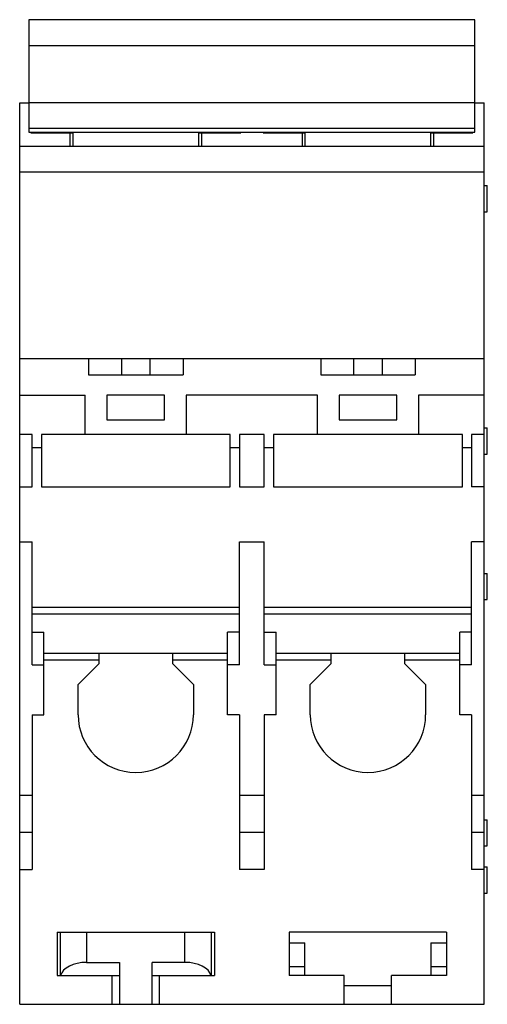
# Model space of a CAD drawing. Header units: millimetres. Extents: x 14.5 to 50.2, y 7.1 to 82.3.
import ezdxf

# ---------------------------------------------------------------- set-up
doc = ezdxf.new("R2010")
doc.units = ezdxf.units.MM
doc.header["$LTSCALE"] = 5.800122
doc.layers.get('0').update_dxf_attribs({"linetype": 'CONTINUOUS'})

msp = doc.modelspace()

# ---------------------------------------------------------------- linework, layer by layer
at = {"color": 7, "linetype": 'CONTINUOUS'}
for p, q in [((15.204, 82.281), (15.204, 73.704)), ((49.204, 82.281), (15.204, 82.281)), ((49.204, 73.704), (49.204, 82.281)), ((15.204, 80.3), (49.204, 80.3)), ((14.504, 7.134), (14.504, 75.934)), ((14.504, 75.934), (15.204, 75.934)), ((49.204, 75.945), (15.204, 75.945)), ((49.204, 75.934), (49.904, 75.934)), ((49.904, 7.134), (49.904, 75.934)), ((15.204, 74.003), (49.204, 74.003)), ((15.204, 73.704), (49.204, 73.704)), ((15.354, 73.642), (15.354, 73.704)), ((15.354, 73.669), (18.554, 73.669)), ((18.354, 72.634), (18.354, 73.704)), ((18.554, 73.669), (18.554, 72.634)), ((28.154, 72.634), (28.154, 73.669)), ((31.354, 73.669), (28.154, 73.669)), ((28.354, 73.704), (28.354, 72.634)), ((31.354, 73.642), (31.354, 73.704)), ((33.054, 73.642), (33.054, 73.704)), ((33.054, 73.669), (36.254, 73.669)), ((36.054, 72.634), (36.054, 73.704)), ((36.254, 73.669), (36.254, 72.634)), ((45.854, 72.634), (45.854, 73.669)), ((49.054, 73.669), (45.854, 73.669)), ((46.054, 73.704), (46.054, 72.634)), ((49.054, 73.642), (49.054, 73.704)), ((15.354, 73.642), (18.554, 73.642)), ((28.154, 73.642), (31.354, 73.642)), ((33.054, 73.642), (36.254, 73.642)), ((45.854, 73.642), (49.054, 73.642)), ((14.504, 72.634), (49.904, 72.634)), ((49.904, 70.634), (14.504, 70.634)), ((49.904, 69.625), (50.154, 69.625)), ((50.154, 67.625), (50.154, 69.625)), ((49.904, 67.625), (50.154, 67.625)), ((14.504, 56.434), (49.904, 56.434)), ((19.754, 56.434), (19.754, 55.184)), ((22.254, 56.434), (22.254, 55.184)), ((24.454, 55.184), (24.454, 56.434)), ((26.954, 56.434), (26.954, 55.184)), ((37.454, 56.434), (37.454, 55.184)), ((39.954, 56.434), (39.954, 55.184)), ((42.154, 55.184), (42.154, 56.434)), ((44.654, 56.434), (44.654, 55.184)), ((19.754, 55.184), (26.954, 55.184)), ((37.454, 55.184), (44.654, 55.184)), ((14.504, 53.634), (19.504, 53.634)), ((19.504, 50.634), (19.504, 53.634)), ((21.154, 53.634), (21.154, 51.734)), ((25.554, 53.634), (21.154, 53.634)), ((25.554, 51.734), (25.554, 53.634)), ((27.204, 53.634), (27.204, 50.634)), ((37.204, 53.634), (27.204, 53.634)), ((37.204, 50.634), (37.204, 53.634)), ((38.854, 53.634), (38.854, 51.734)), ((43.254, 53.634), (38.854, 53.634)), ((43.254, 51.734), (43.254, 53.634)), ((49.904, 53.634), (44.904, 53.634)), ((44.904, 53.634), (44.904, 50.634)), ((21.154, 51.734), (25.554, 51.734)), ((38.854, 51.734), (43.254, 51.734)), ((49.904, 51.125), (50.154, 51.125)), ((50.154, 49.125), (50.154, 51.125)), ((15.454, 50.634), (14.504, 50.634)), ((15.454, 46.634), (15.454, 50.634)), ((16.154, 50.634), (16.154, 46.634)), ((30.554, 50.634), (16.154, 50.634)), ((30.554, 46.634), (30.554, 50.634)), ((31.254, 50.634), (31.254, 46.634)), ((33.154, 50.634), (31.254, 50.634)), ((33.154, 46.634), (33.154, 50.634)), ((33.854, 50.634), (33.854, 46.634)), ((48.254, 50.634), (33.854, 50.634)), ((48.254, 46.634), (48.254, 50.634)), ((49.904, 50.634), (48.954, 50.634)), ((48.954, 50.634), (48.954, 46.634)), ((15.454, 49.634), (16.154, 49.634)), ((30.554, 49.634), (31.254, 49.634)), ((33.154, 49.634), (33.854, 49.634)), ((48.254, 49.634), (48.954, 49.634)), ((49.904, 49.125), (50.154, 49.125)), ((14.504, 46.634), (15.454, 46.634)), ((16.154, 46.634), (30.554, 46.634)), ((31.254, 46.634), (33.154, 46.634)), ((33.854, 46.634), (48.254, 46.634)), ((49.904, 46.634), (48.954, 46.634)), ((14.504, 42.434), (15.454, 42.434)), ((15.454, 33.051), (15.454, 42.434)), ((31.254, 33.051), (31.254, 42.434)), ((31.254, 42.434), (33.154, 42.434)), ((33.154, 33.051), (33.154, 42.434)), ((49.904, 42.434), (48.954, 42.434)), ((48.954, 33.051), (48.954, 42.434)), ((49.904, 40.025), (50.154, 40.025)), ((50.154, 38.025), (50.154, 40.025)), ((49.904, 38.025), (50.154, 38.025)), ((15.454, 37.453), (31.254, 37.453)), ((15.454, 36.934), (31.254, 36.934)), ((33.154, 37.453), (48.954, 37.453)), ((33.154, 36.934), (48.954, 36.934)), ((15.454, 35.534), (16.354, 35.534)), ((16.354, 29.234), (16.354, 35.534)), ((31.254, 35.534), (30.354, 35.534)), ((30.354, 29.234), (30.354, 35.534)), ((33.154, 35.534), (34.054, 35.534)), ((34.054, 29.234), (34.054, 35.534)), ((48.954, 35.534), (48.054, 35.534)), ((48.054, 29.234), (48.054, 35.534)), ((16.354, 33.934), (30.354, 33.934)), ((20.554, 33.134), (20.554, 33.934)), ((26.154, 33.934), (26.154, 33.134)), ((34.054, 33.934), (48.054, 33.934)), ((38.254, 33.134), (38.254, 33.934)), ((43.854, 33.934), (43.854, 33.134)), ((16.354, 33.414), (20.554, 33.414)), ((20.554, 33.134), (18.954, 31.534)), ((26.154, 33.414), (30.354, 33.414)), ((27.754, 31.534), (26.154, 33.134)), ((34.054, 33.414), (38.254, 33.414)), ((38.254, 33.134), (36.654, 31.534)), ((43.854, 33.414), (48.054, 33.414)), ((45.454, 31.534), (43.854, 33.134)), ((15.454, 33.051), (16.354, 33.051)), ((31.254, 33.051), (30.354, 33.051)), ((33.154, 33.051), (34.054, 33.051)), ((48.954, 33.051), (48.054, 33.051)), ((18.954, 29.234), (18.954, 31.534)), ((27.754, 31.534), (27.754, 29.234)), ((36.654, 29.234), (36.654, 31.534)), ((45.454, 31.534), (45.454, 29.234)), ((15.454, 29.234), (15.454, 17.434)), ((15.454, 29.234), (16.354, 29.234)), ((31.254, 29.234), (30.354, 29.234)), ((31.254, 29.234), (31.254, 17.434)), ((34.054, 29.234), (33.154, 29.234)), ((33.154, 29.234), (33.154, 17.434)), ((48.954, 29.234), (48.054, 29.234)), ((48.954, 29.234), (48.954, 17.434)), ((14.504, 23.083), (15.454, 23.083)), ((31.254, 23.083), (33.154, 23.083)), ((48.954, 23.083), (49.904, 23.083)), ((49.904, 21.225), (50.154, 21.225)), ((50.154, 19.225), (50.154, 21.225)), ((15.454, 20.234), (14.504, 20.234)), ((33.154, 20.234), (31.254, 20.234)), ((49.904, 20.234), (48.954, 20.234)), ((49.904, 19.225), (50.154, 19.225)), ((14.504, 17.434), (15.454, 17.434)), ((33.154, 17.434), (31.254, 17.434)), ((49.904, 17.434), (48.954, 17.434)), ((49.904, 17.625), (50.154, 17.625)), ((50.154, 15.625), (50.154, 17.625)), ((49.904, 15.625), (50.154, 15.625)), ((17.354, 12.634), (29.354, 12.634)), ((17.354, 12.634), (17.354, 9.334)), ((17.604, 9.334), (17.604, 12.634)), ((19.604, 12.634), (19.604, 10.334)), ((27.104, 10.334), (27.104, 12.634)), ((29.104, 12.634), (29.104, 9.334)), ((29.354, 12.634), (29.354, 9.334)), ((47.054, 12.634), (35.054, 12.634)), ((35.054, 12.634), (35.054, 9.334)), ((47.054, 12.634), (47.054, 9.334)), ((35.054, 11.834), (36.254, 11.834)), ((36.254, 9.334), (36.254, 11.834)), ((45.854, 11.834), (47.054, 11.834)), ((45.854, 11.834), (45.854, 9.334)), ((19.604, 10.334), (22.104, 10.334)), ((22.104, 10.334), (22.104, 7.134)), ((27.104, 10.334), (24.604, 10.334)), ((24.604, 7.134), (24.604, 10.334)), ((35.054, 10.013), (36.254, 10.013)), ((45.854, 10.013), (47.054, 10.013)), ((17.354, 9.334), (22.104, 9.334)), ((21.554, 7.134), (21.554, 9.334)), ((24.604, 9.334), (29.086, 9.334)), ((25.154, 7.134), (25.154, 9.334)), ((29.104, 9.334), (29.354, 9.334)), ((39.254, 9.334), (35.054, 9.334)), ((39.254, 7.134), (39.254, 9.334)), ((47.054, 9.334), (42.854, 9.334)), ((42.854, 7.134), (42.854, 9.334)), ((39.254, 8.562), (42.854, 8.562)), ((14.504, 7.134), (49.904, 7.134))]:
    msp.add_line(p, q, dxfattribs=at)
for centre in [(23.354, 29.234), (41.054, 29.234)]:
    msp.add_arc(centre, 4.4, 180, 360, dxfattribs=at)
for centre, start_param, end_param in [((19.604, 9.179), 1.570796, 3.007214), ((27.104, 9.179), 0.134379, 1.570796)]:
    msp.add_ellipse(centre, major_axis=(2, 0), ratio=0.57735, start_param=start_param, end_param=end_param, dxfattribs=at)

doc.saveas('drawing.dxf')
